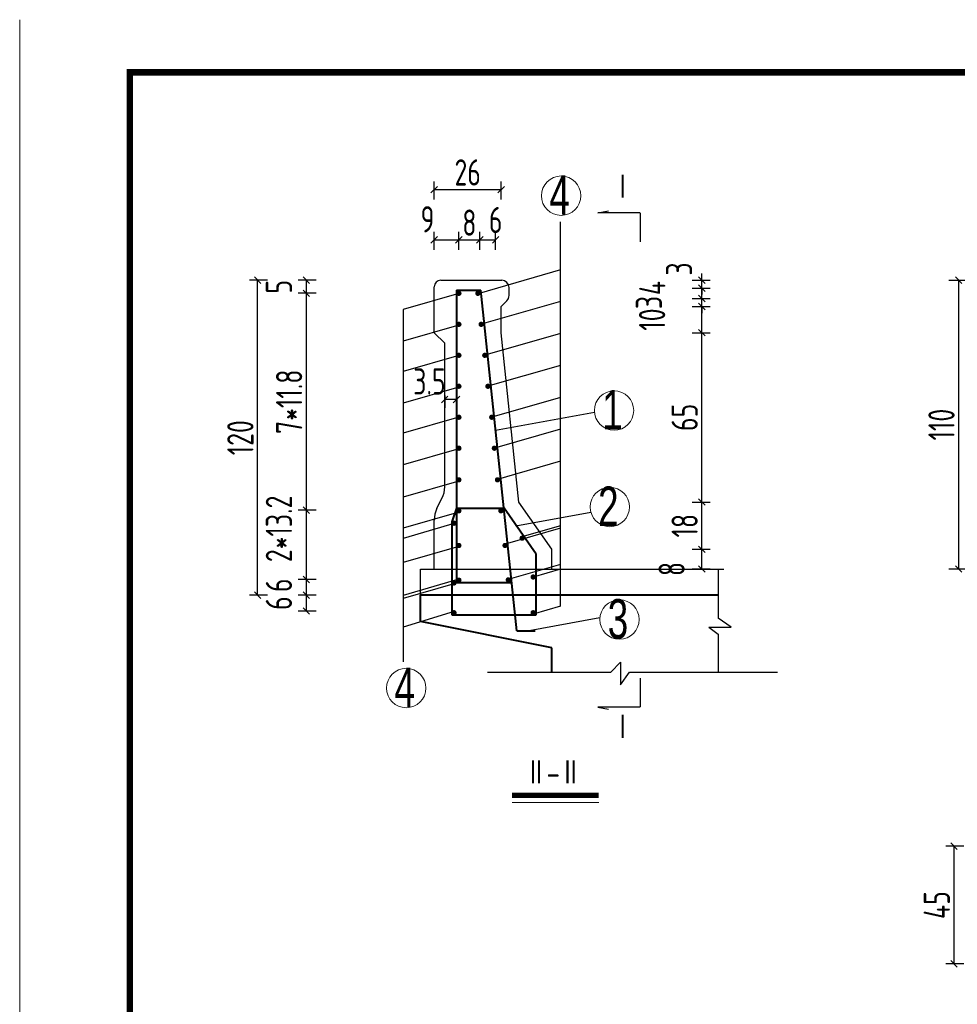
# Model space of a CAD drawing. Header units: inches. Extents: x 112594 to 193184, y 44995 to 116598.
# Tile 49 of 153: x 141724 to 142438, y 71284 to 72034. Entities that reach past the tile are written whole.
import ezdxf

# ---------------------------------------------------------------- set-up
doc = ezdxf.new("R2010")
doc.units = ezdxf.units.IN
doc.header["$MEASUREMENT"] = 0
doc.linetypes.add('CENTER', pattern=[50.8, 31.75, -6.35, 6.35, -6.35])
doc.layers.get('0').update_dxf_attribs({"lineweight": 15})
for name, color, linetype, lineweight in [('2', 5, 'CENTER', 18), ('BM1', 7, 'Continuous', 15), ('标注', 7, 'Continuous', 18), ('粗线', 1, 'Continuous', 40), ('细实线', 4, 'Continuous', 25), ('轮廓线', 1, 'Continuous', 40)]:
    doc.layers.add(name, color=color, linetype=linetype, lineweight=lineweight)
doc.styles.add('hz-e', font='hztxt_e.shx', dxfattribs={"width": 0.75, "bigfont": 'hztxt.shx'})
doc.styles.add('HZTXT', font='tssdeng.shx', dxfattribs={"width": 0.75, "bigfont": 'hztxt.shx'})
doc.dimstyles.new('ISO-100', dxfattribs={"dimtxt": 20, "dimasz": 10, "dimexe": 12.5, "dimexo": 6.25, "dimgap": 6.25, "dimtad": 1, "dimdec": 0, "dimdsep": 46, "dimtxsty": 'HZTXT', "dimblk": 'OBLIQUE', "dimcen": 2.5, "dimadec": 0, "dimazin": 0, "dimtfac": 1, "dimtdec": 0, "dimtmove": 2, "dimatfit": 3, "dimldrblk": 'OBLIQUE', "dimfxl": 15, "dimfxlon": 1, "dimarcsym": 0})

# ---------------------------------------------------------------- blocks, each defined once
blk = doc.blocks.new('_Oblique')
at = {"color": 0, "linetype": 'ByBlock', "lineweight": -2}
blk.add_line((-0.5, -0.5), (0.5, 0.5), dxfattribs=at)
blk = doc.blocks.new('*D948')
at = {"layer": '细实线', "color": 0, "lineweight": -2}
for p, q in [((141949.79, 71596), (141936.04, 71596)), ((141942.29, 71584), (141942.29, 71596)), ((141949.79, 71584), (141936.04, 71584))]:
    blk.add_line(p, q, dxfattribs=at)
at = {"layer": '细实线', "color": 0, "lineweight": -2, "xscale": 5, "yscale": 5, "zscale": 5}
for p, rotation in [((141942.29, 71596), 90), ((141942.29, 71584), 270)]:
    blk.add_blockref('_Oblique', p, dxfattribs=dict(at, rotation=rotation))
at = {"layer": '细实线', "color": 0, "insert": (141921.35, 71590), "char_height": 20, "attachment_point": 5, "rotation": 90, "style": 'HZTXT'}
blk.add_mtext('6', dxfattribs=at)
blk = doc.blocks.new('*D949')
at = {"layer": '细实线', "color": 0, "lineweight": -2}
for p, q in [((141949.79, 71608), (141936.04, 71608)), ((141942.29, 71596), (141942.29, 71608)), ((141949.79, 71596), (141936.04, 71596))]:
    blk.add_line(p, q, dxfattribs=at)
at = {"layer": '细实线', "color": 0, "lineweight": -2, "xscale": 5, "yscale": 5, "zscale": 5}
for p, rotation in [((141942.29, 71608), 90), ((141942.29, 71596), 270)]:
    blk.add_blockref('_Oblique', p, dxfattribs=dict(at, rotation=rotation))
at = {"layer": '细实线', "color": 0, "insert": (141921.37, 71603.63), "char_height": 20, "attachment_point": 5, "rotation": 90, "style": 'HZTXT'}
blk.add_mtext('6', dxfattribs=at)
blk = doc.blocks.new('*D950')
at = {"layer": '细实线', "color": 0, "lineweight": -2}
for p, q in [((141949.79, 71660.8), (141936.04, 71660.8)), ((141942.29, 71608), (141942.29, 71660.8)), ((141949.79, 71608), (141936.04, 71608))]:
    blk.add_line(p, q, dxfattribs=at)
at = {"layer": '细实线', "color": 0, "lineweight": -2, "xscale": 5, "yscale": 5, "zscale": 5}
for p, rotation in [((141942.29, 71660.8), 90), ((141942.29, 71608), 270)]:
    blk.add_blockref('_Oblique', p, dxfattribs=dict(at, rotation=rotation))
at = {"layer": '细实线', "color": 0, "insert": (141921.37, 71646.57), "char_height": 20, "attachment_point": 5, "rotation": 90, "style": 'HZTXT'}
blk.add_mtext('2*13.2', dxfattribs=at)
blk = doc.blocks.new('*D951')
at = {"layer": '细实线', "color": 0, "lineweight": -2}
for p, q in [((141949.79, 71826), (141936.04, 71826)), ((141942.29, 71660.8), (141942.29, 71826)), ((141949.79, 71660.8), (141936.04, 71660.8))]:
    blk.add_line(p, q, dxfattribs=at)
at = {"layer": '细实线', "color": 0, "lineweight": -2, "xscale": 5, "yscale": 5, "zscale": 5}
for p, rotation in [((141942.29, 71826), 90), ((141942.29, 71660.8), 270)]:
    blk.add_blockref('_Oblique', p, dxfattribs=dict(at, rotation=rotation))
at = {"layer": '细实线', "color": 0, "insert": (141929.16, 71743.4), "char_height": 20, "attachment_point": 5, "rotation": 90, "style": 'HZTXT'}
blk.add_mtext('7*11.8', dxfattribs=at)
blk = doc.blocks.new('*D952')
at = {"layer": '细实线', "color": 0, "lineweight": -2}
for p, q in [((141949.79, 71836), (141936.04, 71836)), ((141942.29, 71826), (141942.29, 71836)), ((141949.79, 71826), (141936.04, 71826))]:
    blk.add_line(p, q, dxfattribs=at)
at = {"layer": '细实线', "color": 0, "lineweight": -2, "xscale": 5, "yscale": 5, "zscale": 5}
for p, rotation in [((141942.29, 71836), 90), ((141942.29, 71826), 270)]:
    blk.add_blockref('_Oblique', p, dxfattribs=dict(at, rotation=rotation))
at = {"layer": '细实线', "color": 0, "insert": (141921.35, 71831), "char_height": 20, "attachment_point": 5, "rotation": 90, "style": 'HZTXT'}
blk.add_mtext('5', dxfattribs=at)
blk = doc.blocks.new('*D953')
at = {"layer": '细实线', "color": 0, "lineweight": -2}
for p, q in [((141912.64, 71836), (141898.89, 71836)), ((141905.14, 71596), (141905.14, 71836)), ((141912.64, 71596), (141898.89, 71596))]:
    blk.add_line(p, q, dxfattribs=at)
at = {"layer": '细实线', "color": 0, "lineweight": -2, "xscale": 5, "yscale": 5, "zscale": 5}
for p, rotation in [((141905.14, 71836), 90), ((141905.14, 71596), 270)]:
    blk.add_blockref('_Oblique', p, dxfattribs=dict(at, rotation=rotation))
at = {"layer": '细实线', "color": 0, "insert": (141892.01, 71716), "char_height": 20, "attachment_point": 5, "rotation": 90, "style": 'HZTXT'}
blk.add_mtext('120', dxfattribs=at)
blk = doc.blocks.new('*D954')
at = {"layer": '细实线', "color": 0, "lineweight": -2}
for p, q in [((142039.71, 71859.22), (142039.71, 71872.97)), ((142058.51, 71859.22), (142058.51, 71872.97)), ((142039.71, 71866.72), (142058.51, 71866.72))]:
    blk.add_line(p, q, dxfattribs=at)
at = {"layer": '细实线', "color": 0, "lineweight": -2, "xscale": 5, "yscale": 5, "zscale": 5, "rotation": 180}
blk.add_blockref('_Oblique', (142039.71, 71866.72), dxfattribs=at)
at = {"layer": '细实线', "color": 0, "lineweight": -2, "xscale": 5, "yscale": 5, "zscale": 5}
blk.add_blockref('_Oblique', (142058.51, 71866.72), dxfattribs=at)
at = {"layer": '细实线', "color": 0, "insert": (142034.61, 71882.37), "char_height": 20, "attachment_point": 5, "style": 'HZTXT'}
blk.add_mtext('9', dxfattribs=at)
blk = doc.blocks.new('*D955')
at = {"layer": '细实线', "color": 0, "lineweight": -2}
for p, q in [((142058.51, 71859.22), (142058.51, 71872.97)), ((142074.51, 71859.22), (142074.51, 71872.97)), ((142058.51, 71866.72), (142074.51, 71866.72))]:
    blk.add_line(p, q, dxfattribs=at)
at = {"layer": '细实线', "color": 0, "lineweight": -2, "xscale": 5, "yscale": 5, "zscale": 5, "rotation": 180}
blk.add_blockref('_Oblique', (142058.51, 71866.72), dxfattribs=at)
at = {"layer": '细实线', "color": 0, "lineweight": -2, "xscale": 5, "yscale": 5, "zscale": 5}
blk.add_blockref('_Oblique', (142074.51, 71866.72), dxfattribs=at)
at = {"layer": '细实线', "color": 0, "insert": (142066.51, 71879.84), "char_height": 20, "attachment_point": 5, "style": 'HZTXT'}
blk.add_mtext('8', dxfattribs=at)
blk = doc.blocks.new('*D956')
at = {"layer": '细实线', "color": 0, "lineweight": -2}
for p, q in [((142074.51, 71859.22), (142074.51, 71872.97)), ((142086.51, 71859.22), (142086.51, 71872.97)), ((142074.51, 71866.72), (142086.51, 71866.72))]:
    blk.add_line(p, q, dxfattribs=at)
at = {"layer": '细实线', "color": 0, "lineweight": -2, "xscale": 5, "yscale": 5, "zscale": 5, "rotation": 180}
blk.add_blockref('_Oblique', (142074.51, 71866.72), dxfattribs=at)
at = {"layer": '细实线', "color": 0, "lineweight": -2, "xscale": 5, "yscale": 5, "zscale": 5}
blk.add_blockref('_Oblique', (142086.51, 71866.72), dxfattribs=at)
at = {"layer": '细实线', "color": 0, "insert": (142086.52, 71881.9), "char_height": 20, "attachment_point": 5, "style": 'HZTXT'}
blk.add_mtext('6', dxfattribs=at)
blk = doc.blocks.new('*D957')
at = {"layer": '细实线', "color": 0, "lineweight": -2}
for p, q in [((142039.71, 71897.5), (142039.71, 71911.25)), ((142090.71, 71897.5), (142090.71, 71911.25)), ((142039.71, 71905), (142090.71, 71905))]:
    blk.add_line(p, q, dxfattribs=at)
at = {"layer": '细实线', "color": 0, "lineweight": -2, "xscale": 5, "yscale": 5, "zscale": 5, "rotation": 180}
blk.add_blockref('_Oblique', (142039.71, 71905), dxfattribs=at)
at = {"layer": '细实线', "color": 0, "lineweight": -2, "xscale": 5, "yscale": 5, "zscale": 5}
blk.add_blockref('_Oblique', (142090.71, 71905), dxfattribs=at)
at = {"layer": '细实线', "color": 0, "insert": (142065.21, 71918.12), "char_height": 20, "attachment_point": 5, "style": 'HZTXT'}
blk.add_mtext('26', dxfattribs=at)
blk = doc.blocks.new('*D958')
at = {"layer": '细实线', "color": 0, "lineweight": -2}
for p, q in [((142047.71, 71748.17), (142047.71, 71738.85)), ((142056.73, 71745.1), (142047.71, 71745.1)), ((142056.73, 71748.17), (142056.73, 71738.85))]:
    blk.add_line(p, q, dxfattribs=at)
at = {"layer": '细实线', "color": 0, "lineweight": -2, "xscale": 5, "yscale": 5, "zscale": 5, "rotation": 180}
blk.add_blockref('_Oblique', (142047.71, 71745.1), dxfattribs=at)
at = {"layer": '细实线', "color": 0, "lineweight": -2, "xscale": 5, "yscale": 5, "zscale": 5}
blk.add_blockref('_Oblique', (142056.73, 71745.1), dxfattribs=at)
at = {"layer": '细实线', "color": 0, "insert": (142036.07, 71758.89), "char_height": 20, "attachment_point": 5, "style": 'HZTXT'}
blk.add_mtext('3.5', dxfattribs=at)
blk = doc.blocks.new('*D959')
at = {"layer": '细实线', "color": 0, "lineweight": -2}
for p, q in [((142236.17, 71631), (142249.92, 71631)), ((142243.67, 71616), (142243.67, 71631)), ((142236.17, 71616), (142249.92, 71616))]:
    blk.add_line(p, q, dxfattribs=at)
at = {"layer": '细实线', "color": 0, "lineweight": -2, "xscale": 5, "yscale": 5, "zscale": 5}
for p, rotation in [((142243.67, 71631), 90), ((142243.67, 71616), 270)]:
    blk.add_blockref('_Oblique', p, dxfattribs=dict(at, rotation=rotation))
at = {"layer": '细实线', "color": 0, "insert": (142220.59, 71616), "char_height": 20, "attachment_point": 5, "rotation": 90, "style": 'HZTXT'}
blk.add_mtext('8', dxfattribs=at)
blk = doc.blocks.new('*D960')
at = {"layer": '细实线', "color": 0, "lineweight": -2}
for p, q in [((142236.17, 71667), (142249.92, 71667)), ((142243.67, 71631), (142243.67, 71667)), ((142236.17, 71631), (142249.92, 71631))]:
    blk.add_line(p, q, dxfattribs=at)
at = {"layer": '细实线', "color": 0, "lineweight": -2, "xscale": 5, "yscale": 5, "zscale": 5}
for p, rotation in [((142243.67, 71667), 90), ((142243.67, 71631), 270)]:
    blk.add_blockref('_Oblique', p, dxfattribs=dict(at, rotation=rotation))
at = {"layer": '细实线', "color": 0, "insert": (142230.54, 71649), "char_height": 20, "attachment_point": 5, "rotation": 90, "style": 'HZTXT'}
blk.add_mtext('18', dxfattribs=at)
blk = doc.blocks.new('*D961')
at = {"layer": '细实线', "color": 0, "lineweight": -2}
for p, q in [((142236.17, 71796), (142249.92, 71796)), ((142243.67, 71667), (142243.67, 71796)), ((142236.17, 71667), (142249.92, 71667))]:
    blk.add_line(p, q, dxfattribs=at)
at = {"layer": '细实线', "color": 0, "lineweight": -2, "xscale": 5, "yscale": 5, "zscale": 5}
for p, rotation in [((142243.67, 71796), 90), ((142243.67, 71667), 270)]:
    blk.add_blockref('_Oblique', p, dxfattribs=dict(at, rotation=rotation))
at = {"layer": '细实线', "color": 0, "insert": (142230.54, 71731.5), "char_height": 20, "attachment_point": 5, "rotation": 90, "style": 'HZTXT'}
blk.add_mtext('65', dxfattribs=at)
blk = doc.blocks.new('*D962')
at = {"layer": '细实线', "color": 0, "lineweight": -2}
for p, q in [((142236.17, 71816), (142249.92, 71816)), ((142243.67, 71796), (142243.67, 71816)), ((142236.17, 71796), (142249.92, 71796))]:
    blk.add_line(p, q, dxfattribs=at)
at = {"layer": '细实线', "color": 0, "lineweight": -2, "xscale": 5, "yscale": 5, "zscale": 5}
for p, rotation in [((142243.67, 71816), 90), ((142243.67, 71796), 270)]:
    blk.add_blockref('_Oblique', p, dxfattribs=dict(at, rotation=rotation))
at = {"layer": '细实线', "color": 0, "insert": (142205.75, 71806), "char_height": 20, "attachment_point": 5, "rotation": 90, "style": 'HZTXT'}
blk.add_mtext('10', dxfattribs=at)
blk = doc.blocks.new('*D963')
at = {"layer": '细实线', "color": 0, "lineweight": -2}
for p, q in [((142236.17, 71822), (142249.92, 71822)), ((142243.67, 71822), (142243.67, 71827)), ((142243.67, 71816), (142243.67, 71822)), ((142236.17, 71816), (142249.92, 71816)), ((142243.67, 71816), (142243.67, 71811))]:
    blk.add_line(p, q, dxfattribs=at)
at = {"layer": '细实线', "color": 0, "lineweight": -2, "xscale": 5, "yscale": 5, "zscale": 5}
for p, rotation in [((142243.67, 71822), 270), ((142243.67, 71816), 90)]:
    blk.add_blockref('_Oblique', p, dxfattribs=dict(at, rotation=rotation))
at = {"layer": '细实线', "color": 0, "insert": (142203.29, 71819), "char_height": 20, "attachment_point": 5, "rotation": 90, "style": 'HZTXT'}
blk.add_mtext('3', dxfattribs=at)
blk = doc.blocks.new('*D964')
at = {"layer": '细实线', "color": 0, "lineweight": -2}
for p, q in [((142236.17, 71830), (142249.92, 71830)), ((142243.67, 71822), (142243.67, 71830)), ((142236.17, 71822), (142249.92, 71822))]:
    blk.add_line(p, q, dxfattribs=at)
at = {"layer": '细实线', "color": 0, "lineweight": -2, "xscale": 5, "yscale": 5, "zscale": 5}
for p, rotation in [((142243.67, 71830), 90), ((142243.67, 71822), 270)]:
    blk.add_blockref('_Oblique', p, dxfattribs=dict(at, rotation=rotation))
at = {"layer": '细实线', "color": 0, "insert": (142205.9, 71830), "char_height": 20, "attachment_point": 5, "rotation": 90, "style": 'HZTXT'}
blk.add_mtext('4', dxfattribs=at)
blk = doc.blocks.new('*D965')
at = {"layer": '细实线', "color": 0, "lineweight": -2}
for p, q in [((142236.17, 71836), (142249.92, 71836)), ((142243.67, 71836), (142243.67, 71841)), ((142243.67, 71830), (142243.67, 71836)), ((142236.17, 71830), (142249.92, 71830)), ((142243.67, 71830), (142243.67, 71825))]:
    blk.add_line(p, q, dxfattribs=at)
at = {"layer": '细实线', "color": 0, "lineweight": -2, "xscale": 5, "yscale": 5, "zscale": 5}
for p, rotation in [((142243.67, 71836), 270), ((142243.67, 71830), 90)]:
    blk.add_blockref('_Oblique', p, dxfattribs=dict(at, rotation=rotation))
at = {"layer": '细实线', "color": 0, "insert": (142226.29, 71844.56), "char_height": 20, "attachment_point": 5, "rotation": 90, "style": 'HZTXT'}
blk.add_mtext('3', dxfattribs=at)
blk = doc.blocks.new('*D966')
at = {"layer": '细实线', "color": 0, "lineweight": -2}
for p, q in [((142431.86, 71836), (142445.61, 71836)), ((142439.36, 71616), (142439.36, 71836)), ((142431.86, 71616), (142445.61, 71616))]:
    blk.add_line(p, q, dxfattribs=at)
at = {"layer": '细实线', "color": 0, "lineweight": -2, "xscale": 5, "yscale": 5, "zscale": 5}
for p, rotation in [((142439.36, 71836), 90), ((142439.36, 71616), 270)]:
    blk.add_blockref('_Oblique', p, dxfattribs=dict(at, rotation=rotation))
at = {"layer": '细实线', "color": 0, "insert": (142426.24, 71726), "char_height": 20, "attachment_point": 5, "rotation": 90, "style": 'HZTXT'}
blk.add_mtext('110', dxfattribs=at)
blk = doc.blocks.new('*D1266')
at = {"layer": '细实线', "color": 0, "lineweight": -2}
for p, q in [((142443.31, 71404.77), (142429.56, 71404.77)), ((142435.81, 71315.17), (142435.81, 71404.77)), ((142443.31, 71315.17), (142429.56, 71315.17))]:
    blk.add_line(p, q, dxfattribs=at)
at = {"layer": '细实线', "color": 0, "lineweight": -2, "xscale": 5, "yscale": 5, "zscale": 5}
for p, rotation in [((142435.81, 71404.77), 90), ((142435.81, 71315.17), 270)]:
    blk.add_blockref('_Oblique', p, dxfattribs=dict(at, rotation=rotation))
at = {"layer": '细实线', "color": 0, "insert": (142422.68, 71359.97), "char_height": 20, "attachment_point": 5, "rotation": 90, "style": 'HZTXT'}
blk.add_mtext('45', dxfattribs=at)

msp = doc.modelspace()

# ---------------------------------------------------------------- linework, layer by layer
msp.add_line((141723.84056, 70534.30494), (141723.84056, 72034.45647))
at = {"layer": '2', "color": 7, "linetype": 'Continuous'}
for centre in [(142136.42143, 71900.38573), (142176.72013, 71736.69014), (142173.53566, 71663.23179), (142180.87515, 71577.46152), (142018.39221, 71525.33374)]:
    msp.add_circle(centre, 15, dxfattribs=at)
at = {"layer": 'BM1', "color": 0, "linetype": 'Continuous', "const_width": 4.99949}
msp.add_lwpolyline([(141807.76261, 70559.30239), (141807.76261, 71994.30598), (143820.25727, 71994.30598), (143820.25727, 70559.30239)], close=True, dxfattribs=at)
at = {"layer": '标注'}
msp.add_line((142099.10396, 71438.17502), (142165.04529, 71438.17502), dxfattribs=at)
at = {"layer": '标注', "const_width": 4}
msp.add_lwpolyline([(142099.10396, 71443.65734), (142165.04529, 71443.65734)], dxfattribs=at)
at = {"layer": '粗线'}
for p, q in [((142056.72559, 71828.36303), (142056.72559, 71605.70803)), ((142056.72559, 71828.36303), (142075.23016, 71828.36303)), ((142102.5909, 71568.83834), (142075.23016, 71828.36303)), ((142056.72559, 71662.30156), (142053.01287, 71651.83069)), ((142056.72559, 71662.30156), (142092.95893, 71662.30156)), ((142117.30907, 71627.23736), (142092.95893, 71662.30156)), ((142053.01287, 71651.83069), (142053.01287, 71581.06827)), ((142117.30907, 71581.06827), (142117.30907, 71627.23736)), ((142056.72559, 71605.70803), (142098.70386, 71605.70803)), ((142053.01287, 71581.06827), (142117.30907, 71581.06827)), ((142102.5909, 71568.83834), (142116.5909, 71568.83834))]:
    msp.add_line(p, q, dxfattribs=at)
at = {"layer": '细实线'}
for p, q in [((142164.43405, 71887.26891), (142172.45086, 71888.89046)), ((142196.66934, 71887.26891), (142164.43405, 71887.26891)), ((142135.81418, 71587.66018), (142135.81418, 71880.39495)), ((142135.81418, 71843.83399), (142074.0146, 71825.99538)), ((142044.70907, 71835.99538), (142091.10907, 71835.99538)), ((142039.70907, 71795.99538), (142039.70907, 71830.99538)), ((142096.70907, 71829.99538), (142096.70907, 71830.39538)), ((142096.70907, 71824.31498), (142096.70907, 71829.99538)), ((142058.50907, 71825.99538), (142016.01255, 71813.72866)), ((142135.81418, 71819.81965), (142075.45002, 71802.39538)), ((142090.70907, 71815.99538), (142095.06886, 71820.35518)), ((142016.01255, 71813.72866), (142016.01255, 71545.19167)), ((142090.70907, 71795.99538), (142090.70907, 71815.99538)), ((142058.50907, 71801.84556), (142016.01255, 71789.57883)), ((142047.70907, 71787.99538), (142039.70907, 71795.99538)), ((142135.81418, 71795.41814), (142078.22676, 71778.79538)), ((142104.30907, 71666.99538), (142090.70907, 71795.99538)), ((142047.70907, 71678.71674), (142047.70907, 71787.99538)), ((142058.50907, 71778.62465), (142016.01255, 71766.35793)), ((142135.81418, 71771.12261), (142080.63634, 71755.19538)), ((142058.50907, 71754.47483), (142016.01255, 71742.2081)), ((142135.81418, 71746.68536), (142083.53688, 71731.59538)), ((142058.50907, 71731.71838), (142016.01255, 71719.45165)), ((142086.46887, 71721.76053), (142161.77191, 71735.44481)), ((142135.81418, 71722.50307), (142085.55415, 71707.99538)), ((142058.50907, 71707.56855), (142016.01255, 71695.30183)), ((142135.81418, 71698.03079), (142086.91491, 71683.91589)), ((142058.50907, 71682.95427), (142016.01255, 71670.68755)), ((142041.82052, 71662.2183), (142045.59761, 71669.77247)), ((142129.30907, 71630.99538), (142104.30907, 71666.99538)), ((142058.50907, 71659.26918), (142016.01255, 71647.00246)), ((142101.83969, 71648.84556), (142159.07477, 71659.24648)), ((142055.78713, 71650.81057), (142016.01255, 71639.32953)), ((142039.70907, 71615.99538), (142039.70907, 71653.27402)), ((142135.81418, 71648.90391), (142106.50091, 71640.44256)), ((142135.81418, 71647.07289), (142093.69781, 71634.91589)), ((142058.50907, 71633.26181), (142016.01255, 71620.99509)), ((142129.30907, 71615.99538), (142129.30907, 71630.99538)), ((142135.81418, 71619.48879), (142095.13456, 71607.74651)), ((142029.30907, 71615.99538), (142260.28143, 71615.99538)), ((142029.30907, 71595.99538), (142029.30907, 71615.99538)), ((142135.81418, 71615.87839), (142115.09371, 71609.89737)), ((142256.1678, 71615.99538), (142256.1678, 71578.57954)), ((142058.50907, 71608.18335), (142016.01255, 71595.91663)), ((142055.74766, 71605.04914), (142016.01255, 71593.5795)), ((142135.81418, 71587.66018), (142115.09371, 71581.67916)), ((142054.78859, 71583.67916), (142016.01255, 71571.7668)), ((142109.17918, 71568.76352), (142165.96298, 71579.08243)), ((142265.9389, 71571.61884), (142256.1678, 71578.57954)), ((142248.9587, 71571.61884), (142265.9389, 71571.61884)), ((142248.9587, 71571.61884), (142256.1678, 71566.37095)), ((142256.1678, 71566.37095), (142256.1678, 71537.51622)), ((142181.5996, 71545.09438), (142174.35532, 71537.51622)), ((142181.5996, 71545.09438), (142181.5996, 71527.69515)), ((142080.22703, 71537.51622), (142174.35532, 71537.51622)), ((142181.5996, 71527.69515), (142188.47354, 71537.51622)), ((142188.47354, 71537.51622), (142301.30121, 71537.51622)), ((142196.66934, 71510.74203), (142164.43405, 71510.74203)), ((142164.43405, 71510.74203), (142172.45086, 71509.12049))]:
    msp.add_line(p, q, dxfattribs=at)
at = {"layer": '细实线', "const_width": 1}
for points in [[(142196.66934, 71865.11858), (142196.66934, 71887.26891)], [(142196.66934, 71532.89236), (142196.66934, 71510.74203)]]:
    msp.add_lwpolyline(points, dxfattribs=at)
at = {"layer": '细实线', "const_width": 2}
for points in [[(142057.50907, 71825.99538, 1), (142059.50907, 71825.99538, 1)], [(142072.0146, 71825.99538, 1), (142074.0146, 71825.99538, 1)], [(142057.50907, 71802.39538, 1), (142059.50907, 71802.39538, 1)], [(142074.45002, 71802.39538, 1), (142076.45002, 71802.39538, 1)], [(142057.50907, 71778.79538, 1), (142059.50907, 71778.79538, 1)], [(142077.22676, 71778.79538, 1), (142079.22676, 71778.79538, 1)], [(142057.50907, 71755.19538, 1), (142059.50907, 71755.19538, 1)], [(142079.63634, 71755.19538, 1), (142081.63634, 71755.19538, 1)], [(142057.50907, 71731.59538, 1), (142059.50907, 71731.59538, 1)], [(142082.53688, 71731.59538, 1), (142084.53688, 71731.59538, 1)], [(142057.50907, 71707.99538, 1), (142059.50907, 71707.99538, 1)], [(142084.55415, 71707.99538, 1), (142086.55415, 71707.99538, 1)], [(142057.50907, 71683.91589, 1), (142059.50907, 71683.91589, 1)], [(142086.91491, 71683.91589, 1), (142088.91491, 71683.91589, 1)], [(142057.50907, 71660.31589, 1), (142059.50907, 71660.31589, 1)], [(142089.51125, 71660.31589, 1), (142091.51125, 71660.31589, 1)], [(142053.78859, 71650.86453, 1), (142055.78859, 71650.86453, 1)], [(142105.68921, 71639.46045, 1), (142107.68921, 71639.46045, 1)], [(142057.50907, 71633.91589, 1), (142059.50907, 71633.91589, 1)], [(142092.69781, 71633.91589, 1), (142094.69781, 71633.91589, 1)], [(142095.13456, 71607.74651, 1), (142097.13456, 71607.74651, 1)], [(142114.09371, 71609.89737, 1), (142116.09371, 71609.89737, 1)], [(142053.78859, 71605.33231, 1), (142055.78859, 71605.33231, 1)], [(142057.50907, 71607.51589, 1), (142059.50907, 71607.51589, 1)], [(142053.78859, 71582.67916, 1), (142055.78859, 71582.67916, 1)], [(142114.09371, 71582.67916, 1), (142116.09371, 71582.67916, 1)]]:
    msp.add_lwpolyline(points, format="xyb", close=True, dxfattribs=at)
at = {"layer": '细实线'}
for centre, radius, start, end in [((142044.70907, 71830.99538), 5, 90, 180), ((142091.10907, 71830.39538), 5.6, 0, 90), ((142091.10907, 71824.31498), 5.6, 315, 0), ((142027.70907, 71678.71674), 20, 333.43494882, 0), ((142059.70907, 71653.27402), 20, 153.43494882, 180)]:
    msp.add_arc(centre, radius, start, end, dxfattribs=at)
at = {"layer": '轮廓线'}
for p, q in [((142029.30907, 71575.99538), (142029.30907, 71595.99538)), ((142256.1678, 71595.99538), (142029.30907, 71595.99538)), ((142129.30907, 71555.99538), (142029.30907, 71575.99538)), ((142129.30907, 71537.51622), (142129.30907, 71555.99538))]:
    msp.add_line(p, q, dxfattribs=at)

# ---------------------------------------------------------------- texts
at = {"style": 'hz-e', "width": 0.7}
for s, p in [('4', (142127.45055, 71885.97838)), ('1', (142167.74925, 71722.28279)), ('2', (142164.56478, 71648.82444)), ('3', (142171.90427, 71563.05417)), ('4', (142009.42133, 71510.92639))]:
    msp.add_text(s, height=30, dxfattribs=at).set_placement(p)
at = {"layer": '标注', "style": 'HZTXT', "width": 0.8}
for s, p in [('Ⅰ', (142175.27206, 71896.84914)), ('Ⅰ', (142175.27206, 71485.41377)), ('Ⅱ-Ⅱ', (142109.22868, 71450.70812))]:
    msp.add_text(s, height=20, dxfattribs=at).set_placement(p)

# ---------------------------------------------------------------- dimensions: what is measured, and where the dimension line sits
at = {"layer": '细实线'}
for base, p1, p2, picture, middle in [((142090.7090658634, 71904.999821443), (142039.7090658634, 71887.3269243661), (142090.7090658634, 71881.6756063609), '*D957', (142065.2090658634, 71918.124821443)), ((142074.50907, 71866.71898), (142058.50907, 71853.98573), (142074.50907, 71853.98573), '*D955', (142066.50907, 71879.84398))]:
    dim = msp.add_linear_dim(base=base, p1=p1, p2=p2, dimstyle='ISO-100', override={"dimscale": 0.5, "dimtxt": 40, "dimlfac": 0.5}, dxfattribs=at)
    dim.commit()
    dim.dimension.update_dxf_attribs({"geometry": picture, "text_midpoint": middle})
for base, p1, p2, picture, middle in [((142058.50907, 71866.71898), (142039.70907, 71853.98573), (142058.50907, 71853.98573), '*D954', (142034.6118, 71882.36806)), ((142086.50907, 71866.71898), (142074.50907, 71853.98573), (142086.50907, 71853.98573), '*D956', (142086.51699, 71881.89663))]:
    dim = msp.add_linear_dim(base=base, p1=p1, p2=p2, dimstyle='ISO-100', override={"dimscale": 0.5, "dimtxt": 40, "dimlfac": 0.5}, dxfattribs=at)
    dim.commit()
    dim.dimension.update_dxf_attribs({"geometry": picture, "text_midpoint": middle, "dimtype": 160})
for base, p1, p2, angle, picture, middle in [((142243.6678, 71835.99538), (142205.89766, 71829.99538), (142205.89766, 71835.99538), 270, '*D965', (142226.2906, 71844.56188)), ((142243.6678, 71829.99538), (142205.89766, 71821.99538), (142205.89766, 71829.99538), 270, '*D964', (142205.89766, 71829.99538)), ((142243.6678, 71821.99538), (142205.89766, 71815.99538), (142205.89766, 71821.99538), 270, '*D963', (142203.29496, 71818.99538)), ((142243.6678, 71815.99538), (142205.89766, 71795.99538), (142205.89766, 71815.99538), 270, '*D962', (142205.75275, 71805.99538)), ((142243.6677979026, 71630.9953844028), (142205.8976632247, 71615.9953844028), (142205.8976632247, 71630.9953844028), 270, '*D959', (142220.5906823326, 71615.9953844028)), ((141942.28797, 71607.99538), (141979.88537, 71595.99538), (141979.88537, 71607.99538), 90, '*D949', (141921.37061, 71603.62937))]:
    dim = msp.add_linear_dim(base=base, p1=p1, p2=p2, angle=angle, dimstyle='ISO-100', override={"dimscale": 0.5, "dimtxt": 40, "dimlfac": 0.5}, dxfattribs=at)
    dim.commit()
    dim.dimension.update_dxf_attribs({"geometry": picture, "text_midpoint": middle, "dimtype": 160})
for base, p1, p2, angle, picture, middle in [((141905.13747, 71835.99538), (141967.38537, 71595.99538), (141967.38537, 71835.99538), 90, '*D953', (141892.01247, 71715.99538)), ((141942.28797, 71835.99538), (141995.28537, 71825.99538), (142000.36108, 71835.99538), 90, '*D952', (141921.35047, 71830.99538)), ((142439.36054, 71835.99538), (142424.45804, 71615.99538), (142424.45804, 71835.99538), 90, '*D966', (142426.23554, 71725.99538)), ((142243.6677979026, 71795.9953844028), (142205.8976632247, 71666.9953844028), (142205.8976632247, 71795.9953844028), 270, '*D961', (142230.5427979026, 71731.4953844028)), ((142243.6678, 71666.99538), (142205.89766, 71630.99538), (142205.89766, 71666.99538), 270, '*D960', (142230.5428, 71648.99538)), ((141942.28797, 71595.99538), (141979.88537, 71583.99538), (141979.88537, 71595.99538), 90, '*D948', (141921.35047, 71589.99538)), ((142435.80819, 71404.77405), (142463.52284, 71315.17405), (142463.52284, 71404.77405), 90, '*D1266', (142422.68319, 71359.97405))]:
    dim = msp.add_linear_dim(base=base, p1=p1, p2=p2, angle=angle, dimstyle='ISO-100', override={"dimscale": 0.5, "dimtxt": 40, "dimlfac": 0.5}, dxfattribs=at)
    dim.commit()
    dim.dimension.update_dxf_attribs({"geometry": picture, "text_midpoint": middle})
dim = msp.add_linear_dim(base=(141942.28797, 71825.99538), p1=(141979.88537, 71660.79538), p2=(141995.28537, 71825.99538), angle=90, text='7*11.8', dimstyle='ISO-100', override={"dimscale": 0.5, "dimtxt": 40, "dimlfac": 0.5}, dxfattribs=at)
dim.commit()
dim.dimension.update_dxf_attribs({"geometry": '*D951', "text_midpoint": (141929.16297, 71743.39538)})
dim = msp.add_linear_dim(base=(142047.70907, 71745.10347), p1=(142056.72559, 71751.294), p2=(142047.70907, 71751.294), text='3.5', dimstyle='ISO-100', override={"dimscale": 0.5, "dimtxt": 40, "dimlfac": 0.5}, dxfattribs=at)
dim.commit()
dim.dimension.update_dxf_attribs({"geometry": '*D958', "text_midpoint": (142036.07017, 71758.8927), "dimtype": 160})
dim = msp.add_linear_dim(base=(141942.28797, 71660.79538), p1=(141979.88537, 71607.99538), p2=(141979.88537, 71660.79538), angle=90, text='2*13.2', dimstyle='ISO-100', override={"dimscale": 0.5, "dimtxt": 40, "dimlfac": 0.5}, dxfattribs=at)
dim.commit()
dim.dimension.update_dxf_attribs({"geometry": '*D950', "text_midpoint": (141921.37061, 71646.57302), "dimtype": 160})

doc.saveas('drawing.dxf')
